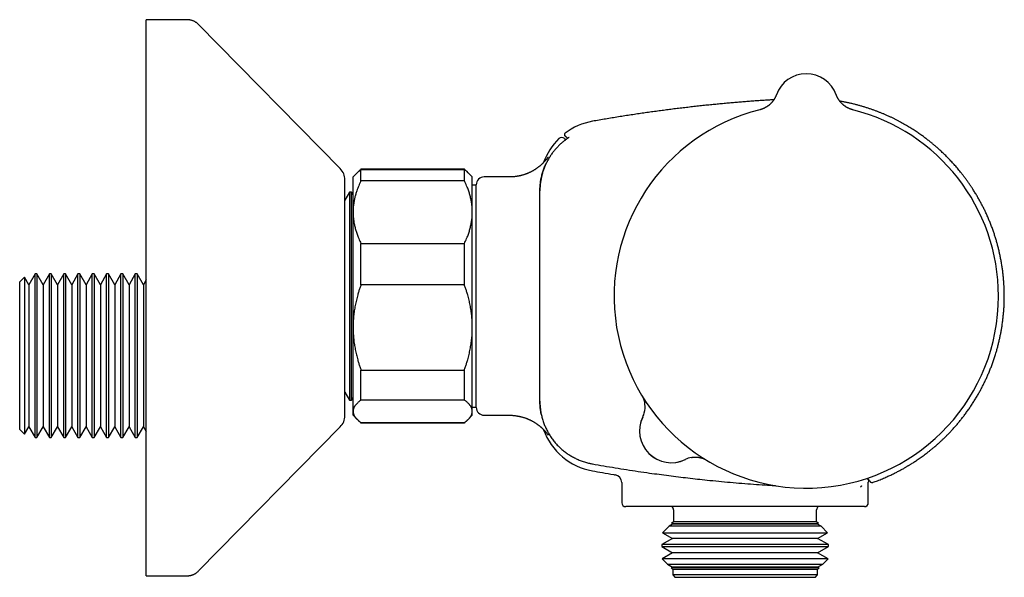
# Model space of a CAD drawing. Header units: millimetres. Extents: x 7 to 757, y 12 to 388.
# Tile 10 of 10: x 499 to 623, y 317 to 388. Entities that reach past the tile are written whole.
import ezdxf

# ---------------------------------------------------------------- set-up
doc = ezdxf.new("R2010")
doc.units = ezdxf.units.MM

msp = doc.modelspace()

# ---------------------------------------------------------------- linework, layer by layer
at = {"color": 7, "linetype": 'Continuous', "lineweight": 30}
for p, q in [((520.14, 387.5), (514.98, 387.5)), ((514.98, 347.43), (514.98, 387.5)), ((539.41, 368.75), (521.57, 386.9)), ((594.25, 378.05), (594.25, 378.05)), ((594.25, 378.05), (594.25, 378.05)), ((601.78, 378.05), (601.78, 378.05)), ((601.78, 378.05), (601.78, 378.05)), ((567.67, 373.2), (567.67, 373.2)), ((541.53, 368.22), (541.01, 367.7)), ((541.73, 368.42), (541.53, 368.22)), ((555.01, 368.68), (542.01, 368.68)), ((542.01, 367.22), (542.01, 368.63)), ((542.01, 368.63), (555.01, 368.63)), ((555.01, 367.22), (555.01, 368.63)), ((555.5, 368.22), (555.3, 368.42)), ((556.01, 367.7), (555.5, 368.22)), ((539.98, 350.35), (539.98, 367.35)), ((541.01, 363.27), (541.01, 367.7)), ((555.01, 367.22), (542.01, 367.22)), ((556.01, 363.27), (556.01, 367.7)), ((556.51, 366.67), (556.01, 366.67)), ((556.51, 338.7), (556.51, 366.7)), ((560.68, 367.7), (557.51, 367.7)), ((560.68, 367.7), (560.68, 367.7)), ((540.57, 365.8), (539.98, 364.78)), ((540.8, 365.8), (540.57, 365.8)), ((540.57, 365.8), (540.57, 339.6)), ((541.01, 365.44), (540.8, 365.8)), ((540.8, 339.6), (540.8, 365.8)), ((564.51, 365.93), (564.51, 365.95)), ((564.51, 339.48), (564.51, 365.93)), ((541.01, 348.77), (541.01, 363.27)), ((556.01, 348.77), (556.01, 363.27)), ((542.01, 354.14), (542.01, 359.32)), ((542.01, 359.32), (555.01, 359.32)), ((555.01, 354.14), (555.01, 359.32)), ((501.02, 355.5), (500.24, 354.14)), ((501.25, 355.5), (501.02, 355.5)), ((501.02, 334.9), (501.02, 355.5)), ((502.04, 354.14), (501.25, 355.5)), ((501.25, 355.5), (501.25, 334.9)), ((502.82, 355.5), (502.04, 354.14)), ((503.05, 355.5), (502.82, 355.5)), ((502.82, 334.9), (502.82, 355.5)), ((503.84, 354.14), (503.05, 355.5)), ((503.05, 355.5), (503.05, 334.9)), ((504.62, 355.5), (503.84, 354.14)), ((504.85, 355.5), (504.62, 355.5)), ((504.62, 334.9), (504.62, 355.5)), ((505.64, 354.14), (504.85, 355.5)), ((504.85, 355.5), (504.85, 334.9)), ((506.42, 355.5), (505.64, 354.14)), ((506.65, 355.5), (506.42, 355.5)), ((506.42, 334.9), (506.42, 355.5)), ((507.44, 354.14), (506.65, 355.5)), ((506.65, 355.5), (506.65, 334.9)), ((508.22, 355.5), (507.44, 354.14)), ((508.45, 355.5), (508.22, 355.5)), ((508.22, 334.9), (508.22, 355.5)), ((509.24, 354.14), (508.45, 355.5)), ((508.45, 355.5), (508.45, 334.9)), ((510.02, 355.5), (509.24, 354.14)), ((510.25, 355.5), (510.02, 355.5)), ((510.02, 334.9), (510.02, 355.5)), ((511.04, 354.14), (510.25, 355.5)), ((510.25, 355.5), (510.25, 334.9)), ((511.82, 355.5), (511.04, 354.14)), ((512.05, 355.5), (511.82, 355.5)), ((511.82, 334.9), (511.82, 355.5)), ((512.84, 354.14), (512.05, 355.5)), ((512.05, 355.5), (512.05, 334.9)), ((513.62, 355.5), (512.84, 354.14)), ((513.85, 355.5), (513.62, 355.5)), ((513.62, 334.9), (513.62, 355.5)), ((514.64, 354.14), (513.85, 355.5)), ((513.85, 355.5), (513.85, 334.9)), ((499.68, 355.1), (499.09, 354.5)), ((499.09, 335.9), (499.09, 354.5)), ((500.24, 354.14), (499.68, 355.1)), ((499.68, 355.1), (499.68, 335.31)), ((500.24, 354.14), (500.24, 336.26)), ((502.04, 354.14), (502.04, 336.26)), ((503.84, 354.14), (503.84, 336.26)), ((505.64, 354.14), (505.64, 336.26)), ((507.44, 354.14), (507.44, 336.26)), ((509.24, 354.14), (509.24, 336.26)), ((511.04, 354.14), (511.04, 336.26)), ((512.84, 354.14), (512.84, 336.26)), ((514.98, 354.74), (514.64, 354.14)), ((514.64, 354.14), (514.64, 336.26)), ((555.01, 354.14), (542.01, 354.14)), ((539.98, 337.65), (539.98, 350.35)), ((541.01, 338.2), (541.01, 348.77)), ((556.01, 338.2), (556.01, 348.77)), ((514.98, 317.5), (514.98, 347.43)), ((542.01, 343.4), (555.01, 343.4)), ((542.01, 339.62), (542.01, 343.4)), ((555.01, 339.62), (555.01, 343.4)), ((539.98, 340.63), (540.57, 339.6)), ((540.57, 339.6), (540.8, 339.6)), ((540.8, 339.6), (541.01, 339.96)), ((555.01, 339.62), (542.01, 339.62)), ((564.51, 339.46), (564.51, 339.48)), ((541.01, 337.7), (541.01, 338.2)), ((556.01, 338.74), (556.51, 338.74)), ((556.01, 337.7), (556.01, 338.2)), ((541.01, 337.7), (541.53, 337.19)), ((541.56, 337.15), (541.73, 336.99)), ((555.3, 336.99), (555.47, 337.17)), ((555.5, 337.19), (556.01, 337.7)), ((557.51, 337.7), (560.68, 337.7)), ((499.09, 335.9), (499.68, 335.31)), ((499.68, 335.31), (500.24, 336.26)), ((500.24, 336.26), (501.02, 334.9)), ((501.25, 334.9), (502.04, 336.26)), ((502.04, 336.26), (502.82, 334.9)), ((503.05, 334.9), (503.84, 336.26)), ((503.84, 336.26), (504.62, 334.9)), ((504.85, 334.9), (505.64, 336.26)), ((505.64, 336.26), (506.42, 334.9)), ((506.65, 334.9), (507.44, 336.26)), ((507.44, 336.26), (508.22, 334.9)), ((508.45, 334.9), (509.24, 336.26)), ((509.24, 336.26), (510.02, 334.9)), ((510.25, 334.9), (511.04, 336.26)), ((511.04, 336.26), (511.82, 334.9)), ((512.05, 334.9), (512.84, 336.26)), ((512.84, 336.26), (513.62, 334.9)), ((513.85, 334.9), (514.64, 336.26)), ((514.64, 336.26), (514.98, 335.67)), ((521.57, 318.1), (539.41, 336.25)), ((542.01, 336.78), (555.01, 336.78)), ((542.01, 336.72), (542.01, 336.78)), ((555.01, 336.72), (542.01, 336.72)), ((555.01, 336.72), (555.01, 336.78)), ((501.02, 334.9), (501.25, 334.9)), ((502.82, 334.9), (503.05, 334.9)), ((504.62, 334.9), (504.85, 334.9)), ((506.42, 334.9), (506.65, 334.9)), ((508.22, 334.9), (508.45, 334.9)), ((510.02, 334.9), (510.25, 334.9)), ((511.82, 334.9), (512.05, 334.9)), ((513.62, 334.9), (513.85, 334.9)), ((574.81, 329.22), (574.81, 326.7)), ((605.81, 326.7), (605.81, 329.28)), ((590.31, 326.2), (575.31, 326.2)), ((581.31, 325.8), (581.31, 324.3)), ((605.31, 326.2), (590.31, 326.2)), ((599.31, 324.3), (599.31, 325.8)), ((580.76, 323.75), (579.93, 322.92)), ((581.19, 324), (580.76, 323.75)), ((581.18, 323.75), (580.76, 323.75)), ((581.31, 324.3), (581.07, 324.06)), ((581.07, 324.06), (581.19, 324)), ((581.07, 324.06), (599.55, 324.06)), ((599.87, 323.75), (581.18, 323.75)), ((581.59, 324), (581.19, 324)), ((581.71, 324.3), (581.31, 324.3)), ((599.44, 324), (581.59, 324)), ((599.31, 324.3), (581.71, 324.3)), ((599.55, 324.06), (599.31, 324.3)), ((599.44, 324), (599.55, 324.06)), ((599.87, 323.75), (599.44, 324)), ((600.69, 322.92), (599.87, 323.75)), ((581.19, 322.2), (579.83, 321.42)), ((579.93, 322.92), (581.19, 322.2)), ((579.93, 322.92), (600.69, 322.92)), ((581.59, 322.2), (581.19, 322.2)), ((599.44, 322.2), (581.59, 322.2)), ((599.44, 322.2), (600.69, 322.92)), ((600.79, 321.42), (599.44, 322.2)), ((579.83, 321.42), (579.83, 321.18)), ((580.29, 321.42), (579.83, 321.42)), ((579.83, 321.18), (581.19, 320.4)), ((579.83, 321.18), (600.79, 321.18)), ((600.79, 321.42), (580.29, 321.42)), ((599.44, 320.4), (600.79, 321.18)), ((600.79, 321.18), (600.79, 321.42)), ((581.19, 320.4), (579.88, 319.64)), ((579.88, 319.64), (580.55, 318.97)), ((580.33, 319.64), (579.88, 319.64)), ((600.75, 319.64), (580.33, 319.64)), ((581.59, 320.4), (581.19, 320.4)), ((599.44, 320.4), (581.59, 320.4)), ((600.75, 319.64), (599.44, 320.4)), ((600.08, 318.97), (600.75, 319.64)), ((580.55, 318.97), (581.19, 318.6)), ((580.55, 318.97), (600.08, 318.97)), ((581.19, 318.6), (581.02, 318.5)), ((581.02, 318.5), (581.21, 318.3)), ((581.42, 318.5), (581.02, 318.5)), ((581.59, 318.6), (581.19, 318.6)), ((581.21, 318.3), (581.21, 317.6)), ((581.61, 318.3), (581.21, 318.3)), ((599.61, 318.5), (581.42, 318.5)), ((599.44, 318.6), (581.59, 318.6)), ((599.41, 318.3), (581.61, 318.3)), ((599.41, 318.3), (599.61, 318.5)), ((599.41, 317.6), (599.41, 318.3)), ((599.44, 318.6), (600.08, 318.97)), ((599.61, 318.5), (599.44, 318.6)), ((514.98, 317.5), (520.14, 317.5)), ((581.21, 317.6), (581.51, 317.3)), ((581.61, 317.6), (581.21, 317.6)), ((581.9, 317.3), (581.51, 317.3)), ((599.41, 317.6), (581.61, 317.6)), ((599.11, 317.3), (581.9, 317.3)), ((599.11, 317.3), (599.41, 317.6))]:
    msp.add_line(p, q, dxfattribs=at)
at = {"color": 7, "linetype": 'Continuous', "lineweight": 30, "flags": 128}
msp.add_lwpolyline([(601.83, 377.9), (601.81, 377.96), (601.78, 378.05)], dxfattribs=at)
at = {"color": 7, "linetype": 'Continuous', "lineweight": 30}
for centre, radius, start, end in [((598.01, 376.7), 4, 19.6961, 160.3039), ((598.01, 352.7), 24.17, 104.0365, 0), ((598.01, 352.7), 24.17, 0, 75.9635), ((572.51, 366.83), 8, 100.081, 127.2143), ((567.79, 373.04), 0.2, 127.1886, 225), ((572.51, 366.83), 8, 134.5685, 160.3482), ((567.25, 372.17), 0.5, 44.9998, 134.5679), ((537.98, 367.35), 2, 0, 44.5042), ((557.51, 366.7), 1, 90, 180), ((574.74, 338.78), 3, 340.1718, 21.1236), ((557.51, 338.7), 1, 180, 270), ((537.98, 337.65), 2, 315.4958, 0), ((581.04, 335.73), 4, 153.8652, 296.1348), ((581.04, 335.73), 4, 154.226, 295.774), ((574.74, 338.78), 3, 334.2259, 340.1783), ((572.51, 338.58), 8, 199.656, 259.919), ((584.09, 329.43), 3, 99.9113, 115.6428), ((573.81, 329.23), 1, 359.9927, 80.7066), ((606.81, 329.28), 1, 162.8573, 180.001), ((606.25, 329.42), 0.2, 220.2852, 289.3461), ((575.31, 326.7), 0.5, 180, 270), ((580.81, 325.8), 0.5, 0, 53.1301), ((599.81, 325.8), 0.5, 126.8699, 180), ((605.31, 326.7), 0.5, 270, 0)]:
    msp.add_arc(centre, radius, start, end, dxfattribs=at)
for points, knots in [([(521.57, 386.9), (521.53, 386.93), (521.47, 387), (521.37, 387.09), (521.26, 387.16), (521.15, 387.24), (521.03, 387.3), (520.92, 387.35), (520.8, 387.4), (520.67, 387.43), (520.54, 387.46), (520.41, 387.48), (520.28, 387.5), (520.19, 387.5), (520.14, 387.5)], [0, 0, 0, 0, 0.0868123, 0.1717577, 0.2551794, 0.3374399, 0.4189171, 0.4999997, 0.5810824, 0.6625596, 0.7448202, 0.828242, 0.9131875, 1, 1, 1, 1]), ([(521.57, 386.9), (521.53, 386.93), (521.47, 387), (521.37, 387.09), (521.26, 387.16), (521.15, 387.24), (521.03, 387.3), (520.92, 387.35), (520.8, 387.4), (520.67, 387.43), (520.54, 387.46), (520.41, 387.48), (520.28, 387.5), (520.19, 387.5), (520.14, 387.5)], [0, 0, 0, 0, 0.086812, 0.171758, 0.25518, 0.33744, 0.418917, 0.5, 0.581082, 0.66256, 0.74482, 0.828242, 0.913188, 1, 1, 1, 1]), ([(594.25, 378.05), (594.25, 378.05), (594.25, 378.05), (594.24, 378.05), (594.24, 378.04), (594.24, 378.04), (594.24, 378.03), (594.23, 378.01), (594.23, 378), (594.21, 377.97), (594.2, 377.93), (594.18, 377.87), (594.15, 377.81), (594.11, 377.74), (594.08, 377.67), (594.04, 377.6), (594, 377.54), (593.96, 377.47), (593.92, 377.4), (593.87, 377.33), (593.82, 377.26), (593.77, 377.2), (593.72, 377.13), (593.66, 377.07), (593.6, 377), (593.54, 376.94), (593.48, 376.88), (593.42, 376.83), (593.36, 376.77), (593.29, 376.71), (593.22, 376.66), (593.15, 376.61), (593.08, 376.56), (593.01, 376.52), (592.93, 376.47), (592.86, 376.43), (592.78, 376.39), (592.71, 376.35), (592.63, 376.32), (592.55, 376.28), (592.46, 376.25), (592.38, 376.22), (592.29, 376.19), (592.21, 376.17), (592.16, 376.16), (592.15, 376.15)], [0, 0, 0, 0, 0.0029269, 0.0061772, 0.0091065, 0.0119786, 0.015217, 0.0194896, 0.0257252, 0.0354458, 0.0502609, 0.0693489, 0.0956683, 0.1227884, 0.1464872, 0.1720869, 0.1986533, 0.2258859, 0.25357, 0.28157, 0.3097972, 0.3381928, 0.3667159, 0.3953381, 0.4240386, 0.452802, 0.4816169, 0.5104744, 0.5393676, 0.568291, 0.5972402, 0.6262118, 0.6552027, 0.6842106, 0.7132334, 0.7422694, 0.7713173, 0.8003758, 0.8294438, 0.8585204, 0.8876048, 0.9199928, 0.9523635, 0.9846272, 1, 1, 1, 1]), ([(603.87, 376.15), (603.87, 376.15), (603.84, 376.16), (603.79, 376.18), (603.7, 376.2), (603.62, 376.23), (603.54, 376.26), (603.46, 376.29), (603.38, 376.32), (603.3, 376.36), (603.22, 376.4), (603.15, 376.44), (603.07, 376.48), (603, 376.53), (602.93, 376.57), (602.86, 376.62), (602.79, 376.67), (602.72, 376.72), (602.66, 376.78), (602.6, 376.83), (602.54, 376.89), (602.48, 376.94), (602.42, 377), (602.37, 377.06), (602.31, 377.12), (602.26, 377.18), (602.22, 377.25), (602.17, 377.31), (602.13, 377.37), (602.08, 377.43), (602.04, 377.5), (602.01, 377.56), (601.97, 377.62), (601.94, 377.68), (601.91, 377.74), (601.88, 377.79), (601.86, 377.85), (601.84, 377.9), (601.82, 377.94), (601.81, 377.98), (601.8, 378), (601.79, 378.02), (601.79, 378.03), (601.78, 378.04), (601.78, 378.04), (601.78, 378.05), (601.78, 378.05), (601.78, 378.05), (601.78, 378.05)], [0, 0, 0, 0, 0.001039, 0.030655, 0.0602, 0.08967, 0.119064, 0.148379, 0.177611, 0.206756, 0.235813, 0.264775, 0.293638, 0.322397, 0.351047, 0.379581, 0.407991, 0.43627, 0.464408, 0.492396, 0.520221, 0.54787, 0.575328, 0.602577, 0.629598, 0.656366, 0.682854, 0.70903, 0.734854, 0.760281, 0.785254, 0.809704, 0.833548, 0.856679, 0.878963, 0.900226, 0.920232, 0.93863, 0.95477, 0.967361, 0.975768, 0.981328, 0.985244, 0.988257, 0.990874, 0.993501, 0.996433, 1, 1, 1, 1]), ([(593.93, 377.42), (593.75, 377.41), (593.35, 377.38), (592.72, 377.34), (592.06, 377.3), (591.39, 377.25), (590.71, 377.2), (590.03, 377.14), (589.35, 377.09), (588.67, 377.03), (588, 376.97), (587.32, 376.91), (586.64, 376.84), (585.93, 376.77), (585.2, 376.7), (584.45, 376.62), (583.69, 376.53), (582.93, 376.44), (582.15, 376.35), (581.38, 376.26), (580.62, 376.16), (579.87, 376.06), (579.11, 375.96), (578.34, 375.86), (577.56, 375.75), (576.78, 375.63), (575.99, 375.51), (575.19, 375.39), (574.39, 375.26), (573.58, 375.13), (572.77, 374.99), (571.96, 374.86), (571.4, 374.76), (571.12, 374.71), (571.11, 374.71)], [0, 0, 0, 0, 0.024008, 0.052478, 0.08132, 0.110533, 0.140117, 0.170072, 0.200398, 0.229331, 0.258595, 0.288189, 0.318114, 0.348371, 0.380824, 0.413651, 0.446852, 0.480429, 0.514382, 0.548713, 0.581429, 0.614482, 0.647873, 0.681604, 0.715677, 0.750091, 0.784849, 0.819953, 0.855404, 0.891203, 0.926704, 0.962545, 0.998727, 1, 1, 1, 1]), ([(606.31, 329.23), (606.35, 329.24), (606.47, 329.28), (606.69, 329.36), (606.98, 329.47), (607.28, 329.59), (607.58, 329.71), (607.87, 329.84), (608.14, 329.96), (608.39, 330.07), (608.63, 330.18), (608.86, 330.29), (609.08, 330.4), (609.29, 330.51), (609.49, 330.61), (609.69, 330.71), (609.89, 330.82), (610.08, 330.92), (610.26, 331.02), (610.43, 331.12), (610.58, 331.21), (610.71, 331.29), (610.84, 331.36), (610.96, 331.43), (611.08, 331.51), (611.21, 331.59), (611.36, 331.68), (611.54, 331.8), (611.75, 331.94), (611.98, 332.09), (612.21, 332.25), (612.46, 332.42), (612.71, 332.6), (612.96, 332.79), (613.22, 332.99), (613.49, 333.2), (613.76, 333.42), (614.03, 333.64), (614.28, 333.86), (614.54, 334.08), (614.79, 334.31), (615.05, 334.54), (615.31, 334.79), (615.57, 335.05), (615.86, 335.34), (616.17, 335.66), (616.49, 336.01), (616.81, 336.38), (617.13, 336.74), (617.43, 337.12), (617.73, 337.5), (618.03, 337.9), (618.33, 338.31), (618.64, 338.75), (618.93, 339.19), (619.21, 339.64), (619.48, 340.09), (619.73, 340.52), (619.96, 340.94), (620.18, 341.37), (620.4, 341.8), (620.61, 342.24), (620.81, 342.68), (621, 343.14), (621.2, 343.61), (621.38, 344.11), (621.56, 344.61), (621.73, 345.12), (621.88, 345.61), (622.02, 346.09), (622.14, 346.56), (622.26, 347.03), (622.36, 347.5), (622.46, 347.97), (622.55, 348.45), (622.63, 348.94), (622.7, 349.45), (622.76, 349.98), (622.82, 350.51), (622.86, 351.04), (622.89, 351.55), (622.9, 352.05), (622.91, 352.53), (622.91, 353.01), (622.9, 353.5), (622.88, 353.98), (622.85, 354.46), (622.81, 354.96), (622.76, 355.47), (622.69, 356), (622.62, 356.53), (622.53, 357.05), (622.43, 357.56), (622.33, 358.05), (622.22, 358.52), (622.11, 358.99), (621.98, 359.45), (621.84, 359.92), (621.7, 360.38), (621.54, 360.85), (621.37, 361.34), (621.18, 361.83), (620.98, 362.32), (620.77, 362.81), (620.56, 363.28), (620.34, 363.73), (620.12, 364.16), (619.89, 364.59), (619.66, 365.01), (619.42, 365.43), (619.16, 365.84), (618.92, 366.22), (618.7, 366.56), (618.48, 366.88), (618.27, 367.18), (618.06, 367.47), (617.84, 367.76), (617.63, 368.03), (617.42, 368.3), (617.21, 368.55), (617.01, 368.8), (616.8, 369.04), (616.6, 369.27), (616.4, 369.49), (616.21, 369.7), (616.02, 369.9), (615.83, 370.1), (615.64, 370.29), (615.43, 370.49), (615.22, 370.7), (615.02, 370.89), (614.82, 371.07), (614.63, 371.24), (614.48, 371.38), (614.35, 371.49), (614.25, 371.58), (614.15, 371.66), (614.05, 371.75), (613.94, 371.84), (613.82, 371.94), (613.7, 372.04), (613.56, 372.15), (613.4, 372.28), (613.22, 372.42), (613.03, 372.56), (612.83, 372.71), (612.63, 372.86), (612.41, 373.02), (612.18, 373.18), (611.94, 373.34), (611.69, 373.51), (611.43, 373.68), (611.16, 373.85), (610.88, 374.02), (610.59, 374.19), (610.3, 374.36), (610, 374.52), (609.71, 374.69), (609.4, 374.85), (609.08, 375.01), (608.75, 375.17), (608.41, 375.33), (608.08, 375.48), (607.74, 375.63), (607.4, 375.77), (607.06, 375.9), (606.7, 376.04), (606.34, 376.17), (605.97, 376.3), (605.58, 376.42), (605.19, 376.55), (604.8, 376.66), (604.39, 376.77), (603.97, 376.88), (603.55, 376.98), (603.14, 377.07), (602.72, 377.15), (602.41, 377.21), (602.24, 377.24), (602.22, 377.24)], [0, 0, 0, 0, 0.001606, 0.006194, 0.010666, 0.015788, 0.020749, 0.025548, 0.030186, 0.034335, 0.038346, 0.042217, 0.045951, 0.049545, 0.053, 0.056317, 0.059805, 0.063124, 0.066276, 0.069258, 0.072073, 0.07429, 0.076417, 0.07858, 0.080791, 0.083051, 0.08536, 0.089087, 0.092935, 0.096904, 0.101346, 0.10593, 0.110656, 0.115524, 0.120536, 0.125689, 0.130985, 0.136424, 0.14143, 0.146551, 0.151787, 0.157138, 0.162605, 0.168187, 0.173885, 0.18125, 0.188621, 0.195992, 0.203363, 0.210735, 0.218107, 0.22548, 0.233589, 0.241699, 0.249808, 0.257918, 0.266027, 0.273399, 0.28077, 0.288141, 0.295513, 0.302883, 0.310254, 0.317626, 0.325735, 0.333843, 0.341953, 0.350062, 0.358171, 0.365544, 0.372916, 0.380289, 0.387662, 0.395034, 0.402406, 0.409778, 0.417887, 0.425996, 0.434104, 0.442212, 0.45032, 0.457692, 0.465064, 0.472436, 0.479808, 0.48718, 0.494553, 0.501925, 0.510034, 0.518144, 0.526253, 0.534362, 0.542471, 0.549843, 0.557215, 0.564586, 0.571957, 0.579328, 0.5867, 0.594071, 0.60218, 0.610289, 0.618399, 0.626508, 0.634617, 0.641989, 0.649361, 0.656733, 0.664104, 0.671475, 0.678847, 0.686218, 0.692009, 0.697785, 0.703453, 0.708997, 0.714418, 0.719715, 0.724889, 0.729929, 0.734845, 0.739639, 0.744311, 0.748859, 0.753207, 0.757436, 0.761548, 0.765541, 0.77014, 0.774572, 0.778837, 0.782934, 0.786864, 0.790627, 0.79257, 0.794483, 0.796481, 0.798581, 0.800784, 0.803089, 0.805497, 0.808006, 0.811307, 0.814768, 0.818392, 0.822177, 0.826123, 0.830231, 0.8345, 0.838931, 0.843523, 0.848275, 0.8531, 0.858079, 0.863214, 0.868504, 0.873538, 0.878705, 0.884004, 0.889435, 0.894999, 0.900695, 0.906523, 0.911981, 0.917549, 0.923229, 0.929018, 0.934919, 0.940929, 0.947049, 0.953279, 0.959619, 0.966069, 0.972628, 0.979297, 0.985685, 0.992171, 0.998753, 1, 1, 1, 1]), ([(568, 372.56), (567.98, 372.58), (567.93, 372.62), (567.87, 372.68), (567.81, 372.74), (567.77, 372.79), (567.73, 372.82), (567.7, 372.85), (567.68, 372.87), (567.66, 372.89), (567.65, 372.9), (567.65, 372.9), (567.65, 372.9)], [0, 0, 0, 0, 0.09625, 0.220312, 0.344373, 0.468435, 0.561473, 0.65451, 0.747548, 0.840586, 0.933626, 1, 1, 1, 1]), ([(567.61, 372.28), (567.56, 372.23), (567.44, 372.14), (567.27, 372), (567.11, 371.85), (566.94, 371.7), (566.79, 371.54), (566.63, 371.38), (566.48, 371.21), (566.33, 371.04), (566.19, 370.86), (566.05, 370.68), (565.92, 370.49), (565.8, 370.3), (565.68, 370.11), (565.57, 369.92), (565.46, 369.73), (565.36, 369.53), (565.26, 369.33), (565.17, 369.13), (565.08, 368.92), (565, 368.7), (564.92, 368.49), (564.85, 368.27), (564.79, 368.05), (564.74, 367.84), (564.69, 367.63), (564.65, 367.42), (564.61, 367.19), (564.57, 366.95), (564.55, 366.7), (564.53, 366.45), (564.51, 366.2), (564.51, 366.03), (564.51, 365.95)], [0, 0, 0, 0, 0.030288, 0.060582, 0.09087, 0.121368, 0.151872, 0.182371, 0.213533, 0.244701, 0.275863, 0.307254, 0.338652, 0.370043, 0.400331, 0.430625, 0.460913, 0.491411, 0.521915, 0.552413, 0.583575, 0.614743, 0.645905, 0.677296, 0.708693, 0.740084, 0.767499, 0.794932, 0.828958, 0.862991, 0.897017, 0.931342, 0.965675, 1, 1, 1, 1]), ([(567.6, 372.53), (567.6, 372.53), (567.6, 372.53), (567.61, 372.52), (567.62, 372.51), (567.64, 372.49), (567.66, 372.47), (567.69, 372.44), (567.72, 372.41), (567.74, 372.39), (567.75, 372.38)], [0, 0, 0, 0, 0.002528, 0.156951, 0.311374, 0.465798, 0.620222, 0.774648, 0.929073, 1, 1, 1, 1]), ([(568.09, 372.62), (568.09, 372.62), (568.07, 372.61), (568.03, 372.58), (567.98, 372.55), (567.93, 372.51), (567.87, 372.47), (567.81, 372.42), (567.74, 372.38), (567.68, 372.33), (567.64, 372.29), (567.61, 372.28)], [0, 0, 0, 0, 0.048907, 0.167214, 0.285146, 0.403837, 0.522904, 0.64161, 0.760952, 0.880658, 1, 1, 1, 1]), ([(568.18, 372.68), (568.18, 372.68), (568.18, 372.68), (568.18, 372.68), (568.18, 372.68), (568.17, 372.68), (568.16, 372.67), (568.15, 372.67), (568.14, 372.66), (568.13, 372.65), (568.11, 372.64), (568.1, 372.63), (568.09, 372.62)], [0, 0, 0, 0, 0.003062, 0.073758, 0.159096, 0.258706, 0.361439, 0.479405, 0.604409, 0.73445, 0.86791, 1, 1, 1, 1]), ([(565.53, 370.19), (565.53, 370.19), (565.53, 370.19), (565.53, 370.19), (565.53, 370.18), (565.53, 370.18), (565.52, 370.17), (565.52, 370.16), (565.51, 370.15), (565.5, 370.14), (565.49, 370.13), (565.48, 370.12), (565.47, 370.1), (565.46, 370.09), (565.45, 370.07), (565.43, 370.05), (565.42, 370.03), (565.4, 370.01), (565.39, 369.99), (565.37, 369.97), (565.35, 369.95), (565.34, 369.92), (565.31, 369.9), (565.29, 369.87), (565.27, 369.84), (565.24, 369.81), (565.21, 369.78), (565.18, 369.74), (565.15, 369.71), (565.12, 369.67), (565.08, 369.63), (565.04, 369.59), (565, 369.55), (564.96, 369.5), (564.91, 369.45), (564.86, 369.4), (564.81, 369.35), (564.75, 369.29), (564.68, 369.23), (564.61, 369.17), (564.54, 369.11), (564.46, 369.05), (564.39, 368.99), (564.31, 368.92), (564.22, 368.86), (564.14, 368.8), (564.05, 368.74), (563.95, 368.67), (563.85, 368.61), (563.76, 368.55), (563.65, 368.49), (563.55, 368.43), (563.45, 368.38), (563.34, 368.32), (563.23, 368.27), (563.12, 368.22), (563.01, 368.17), (562.9, 368.13), (562.79, 368.09), (562.67, 368.04), (562.55, 368), (562.43, 367.96), (562.31, 367.93), (562.18, 367.89), (562.05, 367.86), (561.92, 367.83), (561.79, 367.81), (561.66, 367.78), (561.52, 367.76), (561.39, 367.74), (561.26, 367.73), (561.12, 367.72), (560.99, 367.71), (560.86, 367.71), (560.75, 367.7), (560.69, 367.7), (560.68, 367.7)], [0, 0, 0, 0, 0.022866, 0.047044, 0.064894, 0.08114, 0.096591, 0.111266, 0.125189, 0.138394, 0.150914, 0.16279, 0.174063, 0.184776, 0.194975, 0.204703, 0.214006, 0.222926, 0.231508, 0.239794, 0.247826, 0.255645, 0.263291, 0.271648, 0.279898, 0.288073, 0.296229, 0.304416, 0.312674, 0.32106, 0.329629, 0.338438, 0.347547, 0.357014, 0.366901, 0.377268, 0.388178, 0.399688, 0.411852, 0.424713, 0.438302, 0.451114, 0.464444, 0.478253, 0.492491, 0.507104, 0.522035, 0.53723, 0.552641, 0.568225, 0.583949, 0.599783, 0.615705, 0.631697, 0.647745, 0.663838, 0.679967, 0.696126, 0.712308, 0.728509, 0.744727, 0.76281, 0.779052, 0.797079, 0.815123, 0.833134, 0.851114, 0.869063, 0.886981, 0.904869, 0.922728, 0.94056, 0.958364, 0.976142, 0.993895, 1, 1, 1, 1]), ([(564.52, 366.2), (564.52, 366.21), (564.52, 366.31), (564.53, 366.5), (564.55, 366.76), (564.58, 367.03), (564.62, 367.29), (564.67, 367.56), (564.73, 367.83), (564.8, 368.09), (564.88, 368.35), (564.96, 368.61), (565.05, 368.86), (565.16, 369.11), (565.23, 369.29), (565.28, 369.38), (565.28, 369.39)], [0, 0, 0, 0, 0.0087908, 0.0893668, 0.1699652, 0.2505412, 0.3310504, 0.4138973, 0.4968169, 0.5797608, 0.6626804, 0.7455273, 0.8260365, 0.9066126, 0.987211, 1, 1, 1, 1]), ([(541.53, 368.22), (541.53, 368.22), (541.56, 368.25), (541.62, 368.31), (541.71, 368.39), (541.81, 368.47), (541.91, 368.55), (541.98, 368.6), (542.01, 368.63)], [0, 0, 0, 0, 0.0255903, 0.2201771, 0.4147499, 0.6098281, 0.8049198, 1, 1, 1, 1]), ([(542.01, 368.68), (541.96, 368.64), (541.86, 368.55), (541.73, 368.43), (541.66, 368.35), (541.63, 368.32)], [0, 0, 0, 0, 0.362717, 0.725478, 1, 1, 1, 1]), ([(555.4, 368.31), (555.37, 368.35), (555.29, 368.43), (555.16, 368.55), (555.06, 368.64), (555.01, 368.68)], [0, 0, 0, 0, 0.2827618, 0.6414024, 1, 1, 1, 1]), ([(555.01, 368.63), (555.05, 368.6), (555.13, 368.54), (555.23, 368.46), (555.33, 368.37), (555.42, 368.29), (555.47, 368.24), (555.5, 368.22)], [0, 0, 0, 0, 0.207954, 0.415907, 0.624108, 0.832309, 1, 1, 1, 1]), ([(542.01, 367.22), (541.96, 367.12), (541.86, 366.91), (541.72, 366.59), (541.6, 366.27), (541.49, 365.99), (541.41, 365.74), (541.34, 365.52), (541.28, 365.3), (541.23, 365.09), (541.18, 364.87), (541.13, 364.63), (541.09, 364.38), (541.06, 364.1), (541.03, 363.83), (541.01, 363.55), (541.01, 363.36), (541.01, 363.27)], [0, 0, 0, 0, 0.082024, 0.16407, 0.246113, 0.328132, 0.383157, 0.438186, 0.49321, 0.547623, 0.602041, 0.656454, 0.725142, 0.793863, 0.862595, 0.931314, 1, 1, 1, 1]), ([(556.01, 363.27), (556.01, 363.32), (556.01, 363.44), (556, 363.65), (555.99, 363.89), (555.96, 364.13), (555.93, 364.36), (555.9, 364.6), (555.85, 364.84), (555.8, 365.08), (555.74, 365.32), (555.67, 365.56), (555.6, 365.8), (555.51, 366.04), (555.42, 366.3), (555.3, 366.59), (555.16, 366.91), (555.06, 367.12), (555.01, 367.22)], [0, 0, 0, 0, 0.034083, 0.093384, 0.152699, 0.212015, 0.271317, 0.331075, 0.390848, 0.450621, 0.510381, 0.571402, 0.632436, 0.693471, 0.754495, 0.836325, 0.918167, 1, 1, 1, 1]), ([(564.51, 365.93), (564.51, 365.99), (564.51, 366.11), (564.52, 366.3), (564.53, 366.51), (564.55, 366.73), (564.58, 366.95), (564.61, 367.17), (564.65, 367.39), (564.68, 367.55), (564.7, 367.64), (564.7, 367.65)], [0, 0, 0, 0, 0.1040692, 0.2081918, 0.3352603, 0.4623531, 0.5894216, 0.7173726, 0.8453484, 0.9732994, 1, 1, 1, 1]), ([(541.01, 363.27), (541.01, 363.23), (541.01, 363.1), (541.02, 362.89), (541.04, 362.66), (541.06, 362.42), (541.09, 362.18), (541.13, 361.94), (541.17, 361.7), (541.23, 361.46), (541.29, 361.22), (541.35, 360.98), (541.43, 360.74), (541.51, 360.5), (541.61, 360.24), (541.72, 359.95), (541.86, 359.63), (541.96, 359.42), (542.01, 359.32)], [0, 0, 0, 0, 0.0340829, 0.0933838, 0.1526993, 0.2120152, 0.2713166, 0.3310753, 0.3908475, 0.4506207, 0.5103807, 0.5714024, 0.6324362, 0.6934712, 0.7544947, 0.8363249, 0.9181673, 1, 1, 1, 1]), ([(555.01, 359.32), (555.06, 359.42), (555.16, 359.63), (555.3, 359.95), (555.42, 360.24), (555.52, 360.51), (555.6, 360.75), (555.67, 360.99), (555.74, 361.24), (555.8, 361.49), (555.86, 361.74), (555.91, 361.99), (555.94, 362.25), (555.97, 362.5), (556, 362.76), (556.01, 363.01), (556.01, 363.19), (556.01, 363.27)], [0, 0, 0, 0, 0.081976, 0.163962, 0.245936, 0.307749, 0.369574, 0.431398, 0.49321, 0.556281, 0.619369, 0.682455, 0.745525, 0.809135, 0.872763, 0.936391, 1, 1, 1, 1]), ([(542.01, 354.14), (541.96, 354), (541.86, 353.72), (541.72, 353.29), (541.61, 352.89), (541.51, 352.52), (541.43, 352.2), (541.35, 351.86), (541.28, 351.53), (541.22, 351.19), (541.16, 350.85), (541.12, 350.51), (541.08, 350.16), (541.05, 349.81), (541.03, 349.47), (541.01, 349.12), (541.01, 348.88), (541.01, 348.77)], [0, 0, 0, 0, 0.081976, 0.163962, 0.245936, 0.307749, 0.369574, 0.431398, 0.49321, 0.556281, 0.619369, 0.682455, 0.745525, 0.809135, 0.872763, 0.936391, 1, 1, 1, 1]), ([(556.01, 348.77), (556.01, 348.83), (556.01, 349), (556, 349.28), (555.99, 349.61), (555.96, 349.93), (555.93, 350.25), (555.9, 350.58), (555.85, 350.9), (555.8, 351.23), (555.74, 351.55), (555.67, 351.88), (555.6, 352.21), (555.51, 352.53), (555.42, 352.89), (555.3, 353.29), (555.16, 353.72), (555.06, 354), (555.01, 354.14)], [0, 0, 0, 0, 0.034083, 0.093384, 0.152699, 0.212015, 0.271317, 0.331075, 0.390848, 0.450621, 0.510381, 0.571402, 0.632436, 0.693471, 0.754495, 0.836325, 0.918167, 1, 1, 1, 1]), ([(541.01, 348.77), (541.01, 348.71), (541.01, 348.53), (541.02, 348.26), (541.04, 347.93), (541.06, 347.61), (541.09, 347.28), (541.13, 346.96), (541.17, 346.63), (541.23, 346.31), (541.29, 345.98), (541.35, 345.66), (541.43, 345.33), (541.51, 345), (541.61, 344.64), (541.72, 344.25), (541.86, 343.82), (541.96, 343.54), (542.01, 343.4)], [0, 0, 0, 0, 0.034083, 0.093384, 0.152699, 0.212015, 0.271317, 0.331075, 0.390848, 0.450621, 0.510381, 0.571402, 0.632436, 0.693471, 0.754495, 0.836325, 0.918167, 1, 1, 1, 1]), ([(555.01, 343.4), (555.06, 343.54), (555.16, 343.82), (555.3, 344.25), (555.42, 344.65), (555.52, 345.01), (555.6, 345.34), (555.67, 345.67), (555.74, 346.01), (555.8, 346.35), (555.86, 346.69), (555.91, 347.03), (555.94, 347.38), (555.97, 347.72), (556, 348.07), (556.01, 348.42), (556.01, 348.65), (556.01, 348.77)], [0, 0, 0, 0, 0.081976, 0.163962, 0.245936, 0.307749, 0.369574, 0.431398, 0.49321, 0.556281, 0.619369, 0.682455, 0.745525, 0.809135, 0.872763, 0.936391, 1, 1, 1, 1]), ([(542.01, 339.62), (541.96, 339.58), (541.86, 339.51), (541.72, 339.4), (541.61, 339.29), (541.51, 339.19), (541.43, 339.11), (541.35, 339.02), (541.28, 338.93), (541.22, 338.84), (541.16, 338.75), (541.12, 338.66), (541.08, 338.57), (541.05, 338.48), (541.03, 338.38), (541.01, 338.29), (541.01, 338.23), (541.01, 338.2)], [0, 0, 0, 0, 0.081976, 0.163962, 0.245936, 0.307749, 0.369574, 0.431398, 0.49321, 0.556281, 0.619369, 0.682455, 0.745525, 0.809135, 0.872763, 0.936391, 1, 1, 1, 1]), ([(556.01, 338.2), (556.01, 338.23), (556.01, 338.3), (555.99, 338.39), (555.97, 338.48), (555.94, 338.58), (555.9, 338.67), (555.86, 338.75), (555.81, 338.83), (555.76, 338.91), (555.7, 338.99), (555.64, 339.06), (555.56, 339.15), (555.47, 339.24), (555.37, 339.33), (555.26, 339.43), (555.14, 339.53), (555.05, 339.59), (555.01, 339.62)], [0, 0, 0, 0, 0.065449, 0.130926, 0.196415, 0.261894, 0.327345, 0.382403, 0.437466, 0.492525, 0.54654, 0.60056, 0.654576, 0.723644, 0.792733, 0.861832, 0.930927, 1, 1, 1, 1]), ([(564.7, 337.75), (564.69, 337.8), (564.66, 337.92), (564.63, 338.12), (564.59, 338.34), (564.56, 338.57), (564.54, 338.79), (564.52, 339.02), (564.51, 339.25), (564.51, 339.4), (564.51, 339.48)], [0, 0, 0, 0, 0.089434, 0.216724, 0.346782, 0.476867, 0.606926, 0.737942, 0.868984, 1, 1, 1, 1]), ([(564.51, 339.46), (564.51, 339.37), (564.51, 339.19), (564.53, 338.93), (564.55, 338.66), (564.58, 338.4), (564.62, 338.13), (564.67, 337.86), (564.73, 337.6), (564.8, 337.33), (564.88, 337.07), (564.96, 336.81), (565.05, 336.56), (565.15, 336.31), (565.26, 336.07), (565.38, 335.83), (565.51, 335.59), (565.64, 335.36), (565.78, 335.13), (565.94, 334.9), (566.1, 334.68), (566.26, 334.46), (566.43, 334.25), (566.61, 334.05), (566.79, 333.86), (566.98, 333.67), (567.18, 333.49), (567.38, 333.31), (567.6, 333.14), (567.82, 332.98), (568.04, 332.82), (568.27, 332.67), (568.5, 332.54), (568.73, 332.41), (568.97, 332.28), (569.21, 332.17), (569.45, 332.06), (569.71, 331.96), (569.97, 331.87), (570.23, 331.79), (570.49, 331.72), (570.73, 331.66), (570.93, 331.61), (571.05, 331.59), (571.11, 331.58)], [0, 0, 0, 0, 0.023831, 0.047682, 0.071539, 0.09539, 0.119221, 0.143744, 0.168289, 0.19284, 0.217385, 0.241908, 0.265739, 0.28959, 0.313447, 0.337298, 0.361129, 0.385652, 0.410196, 0.434748, 0.459292, 0.483815, 0.507646, 0.531498, 0.555356, 0.579207, 0.603038, 0.627562, 0.652107, 0.676659, 0.701204, 0.725727, 0.749559, 0.77341, 0.797268, 0.821119, 0.844951, 0.869474, 0.894019, 0.918572, 0.943117, 0.96764, 0.98382, 1, 1, 1, 1]), ([(541.01, 338.2), (541.01, 338.18), (541.01, 338.14), (541.02, 338.07), (541.04, 337.98), (541.06, 337.9), (541.09, 337.81), (541.13, 337.72), (541.17, 337.64), (541.22, 337.55), (541.28, 337.47), (541.35, 337.38), (541.43, 337.29), (541.51, 337.21), (541.61, 337.11), (541.72, 337.01), (541.86, 336.89), (541.96, 336.82), (542.01, 336.78)], [0, 0, 0, 0, 0.031424, 0.090882, 0.150354, 0.209826, 0.269284, 0.329203, 0.389136, 0.44907, 0.50899, 0.570184, 0.63139, 0.692597, 0.753793, 0.835857, 0.917933, 1, 1, 1, 1]), ([(555.01, 336.78), (555.06, 336.82), (555.16, 336.89), (555.29, 337), (555.42, 337.11), (555.52, 337.21), (555.6, 337.3), (555.67, 337.37), (555.73, 337.45), (555.78, 337.52), (555.83, 337.6), (555.88, 337.68), (555.92, 337.77), (555.96, 337.87), (555.98, 337.96), (556, 338.06), (556.01, 338.14), (556.01, 338.18), (556.01, 338.2)], [0, 0, 0, 0, 0.079536, 0.159092, 0.238644, 0.318175, 0.371508, 0.424845, 0.478178, 0.530957, 0.58374, 0.636519, 0.702911, 0.769333, 0.835765, 0.902185, 0.968576, 1, 1, 1, 1]), ([(542.01, 336.72), (541.96, 336.77), (541.86, 336.86), (541.77, 336.94), (541.73, 336.99)], [0, 0, 0, 0, 0.505751, 1, 1, 1, 1]), ([(555.3, 336.99), (555.25, 336.94), (555.16, 336.86), (555.06, 336.77), (555.01, 336.72)], [0, 0, 0, 0, 0.495137, 1, 1, 1, 1]), ([(560.68, 337.7), (560.69, 337.7), (560.74, 337.7), (560.84, 337.7), (560.96, 337.7), (561.09, 337.69), (561.21, 337.68), (561.34, 337.67), (561.46, 337.65), (561.59, 337.63), (561.71, 337.61), (561.83, 337.59), (561.95, 337.57), (562.07, 337.54), (562.19, 337.51), (562.31, 337.48), (562.43, 337.44), (562.55, 337.41), (562.66, 337.37), (562.78, 337.32), (562.89, 337.28), (563, 337.23), (563.11, 337.19), (563.22, 337.14), (563.33, 337.09), (563.44, 337.03), (563.54, 336.98), (563.65, 336.92), (563.75, 336.86), (563.85, 336.8), (563.94, 336.74), (564.04, 336.68), (564.13, 336.61), (564.21, 336.55), (564.3, 336.49), (564.38, 336.43), (564.46, 336.36), (564.53, 336.3), (564.6, 336.24), (564.67, 336.19), (564.73, 336.13), (564.78, 336.08), (564.84, 336.03), (564.89, 335.98), (564.93, 335.93), (564.97, 335.89), (565.01, 335.85), (565.05, 335.81), (565.09, 335.77), (565.12, 335.74), (565.15, 335.7), (565.18, 335.67), (565.21, 335.64), (565.23, 335.61), (565.25, 335.58), (565.28, 335.55), (565.3, 335.53), (565.32, 335.5), (565.34, 335.48), (565.36, 335.46), (565.37, 335.44), (565.39, 335.41), (565.4, 335.39), (565.42, 335.38), (565.43, 335.36), (565.45, 335.34), (565.46, 335.32), (565.47, 335.31), (565.48, 335.29), (565.49, 335.28), (565.5, 335.27), (565.51, 335.25), (565.52, 335.24), (565.52, 335.24), (565.53, 335.23), (565.53, 335.22), (565.53, 335.22), (565.53, 335.22), (565.53, 335.22), (565.53, 335.22), (565.53, 335.22)], [0, 0, 0, 0, 0.004566, 0.021438, 0.0382889, 0.0551182, 0.0719252, 0.0887093, 0.1054696, 0.1222052, 0.1389154, 0.1555989, 0.1722546, 0.1888813, 0.2054773, 0.222041, 0.2385705, 0.2550635, 0.2715173, 0.287929, 0.3042948, 0.3206105, 0.3368709, 0.3530698, 0.3691996, 0.385251, 0.4012124, 0.4170698, 0.4328057, 0.4483985, 0.4638218, 0.4790436, 0.4940261, 0.5087256, 0.5230937, 0.5370793, 0.5506325, 0.5637083, 0.5762714, 0.5882992, 0.5997838, 0.6107313, 0.6211605, 0.6311002, 0.6405864, 0.6496596, 0.6583632, 0.6667421, 0.674841, 0.6827048, 0.6903776, 0.6979025, 0.7053224, 0.712679, 0.7200139, 0.7273668, 0.7347665, 0.7422539, 0.7498698, 0.7576553, 0.7656518, 0.7739283, 0.7829866, 0.7920913, 0.8016546, 0.8117148, 0.8223251, 0.8335392, 0.845411, 0.8579944, 0.8713419, 0.8855032, 0.9005243, 0.9164452, 0.9332977, 0.9511036, 0.9638768, 0.9785909, 0.9927439, 1, 1, 1, 1]), ([(583.57, 332.38), (583.59, 332.39), (583.63, 332.4), (583.7, 332.41), (583.79, 332.41), (583.87, 332.42), (583.95, 332.43), (584.04, 332.43), (584.12, 332.43), (584.2, 332.43), (584.29, 332.42), (584.37, 332.42), (584.45, 332.41), (584.53, 332.4), (584.6, 332.38), (584.68, 332.37), (584.75, 332.35), (584.83, 332.34), (584.89, 332.32), (584.96, 332.3), (585.02, 332.28), (585.07, 332.26), (585.12, 332.24), (585.15, 332.23), (585.17, 332.23)], [0, 0, 0, 0, 0.030198, 0.082417, 0.134431, 0.186225, 0.237784, 0.289088, 0.340114, 0.390833, 0.441212, 0.491206, 0.540756, 0.589784, 0.638183, 0.685804, 0.732434, 0.777782, 0.821461, 0.86301, 0.901964, 0.93797, 0.970887, 1, 1, 1, 1]), ([(571.11, 331.58), (571.59, 331.5), (572.54, 331.33), (573.98, 331.09), (575.42, 330.86), (576.86, 330.64), (578.22, 330.44), (579.51, 330.27), (580.71, 330.11), (581.92, 329.96), (583.12, 329.81), (584.33, 329.68), (585.62, 329.54), (586.99, 329.4), (588.45, 329.27), (589.91, 329.14), (591.37, 329.03), (592.74, 328.93), (593.68, 328.87), (594.14, 328.84), (594.18, 328.84)], [0, 0, 0, 0, 0.06266, 0.125323, 0.187986, 0.250648, 0.313308, 0.365569, 0.417831, 0.470092, 0.522266, 0.574442, 0.626617, 0.689608, 0.752601, 0.815596, 0.878589, 0.941581, 0.993919, 1, 1, 1, 1]), ([(571.11, 330.7), (571.53, 330.63), (572.42, 330.47), (573.38, 330.31), (573.92, 330.22), (573.97, 330.21)], [0, 0, 0, 0, 0.4377022, 0.938916, 1, 1, 1, 1]), ([(605.69, 329.79), (605.71, 329.77), (605.74, 329.73), (605.78, 329.68), (605.82, 329.63), (605.85, 329.58), (605.88, 329.54), (605.91, 329.51), (605.94, 329.47), (605.97, 329.44), (605.99, 329.41), (606.01, 329.39), (606.03, 329.37), (606.04, 329.35), (606.06, 329.33), (606.07, 329.32), (606.08, 329.31), (606.08, 329.3), (606.09, 329.29), (606.09, 329.29), (606.09, 329.29), (606.09, 329.29), (606.09, 329.29)], [0, 0, 0, 0, 0.066163, 0.135924, 0.198854, 0.258241, 0.314737, 0.374589, 0.431673, 0.48636, 0.539011, 0.589899, 0.639243, 0.687214, 0.733955, 0.779583, 0.824198, 0.867885, 0.910716, 0.952753, 0.988631, 1, 1, 1, 1]), ([(605.71, 329.58), (605.73, 329.61), (605.76, 329.64), (605.79, 329.66), (605.79, 329.66)], [0, 0, 0, 0, 0.873216, 1, 1, 1, 1]), ([(604.97, 328.82), (604.97, 328.82), (604.96, 328.82), (604.95, 328.8), (604.93, 328.78), (604.91, 328.76), (604.88, 328.73), (604.85, 328.7), (604.83, 328.67), (604.81, 328.66)], [0, 0, 0, 0, 0.009372, 0.229504, 0.379248, 0.529221, 0.678588, 0.839408, 1, 1, 1, 1]), ([(520.14, 317.5), (520.19, 317.5), (520.28, 317.5), (520.41, 317.52), (520.54, 317.54), (520.67, 317.56), (520.8, 317.6), (520.92, 317.65), (521.03, 317.7), (521.15, 317.76), (521.26, 317.84), (521.37, 317.91), (521.47, 318), (521.53, 318.07), (521.57, 318.1)], [0, 0, 0, 0, 0.086812, 0.171758, 0.25518, 0.33744, 0.418918, 0.5, 0.581083, 0.66256, 0.744821, 0.828242, 0.913188, 1, 1, 1, 1]), ([(520.14, 317.5), (520.19, 317.5), (520.28, 317.5), (520.41, 317.52), (520.54, 317.54), (520.67, 317.56), (520.8, 317.6), (520.92, 317.65), (521.03, 317.7), (521.15, 317.76), (521.26, 317.84), (521.37, 317.91), (521.47, 318), (521.53, 318.07), (521.57, 318.1)], [0, 0, 0, 0, 0.0868125, 0.171758, 0.2551798, 0.3374403, 0.4189175, 0.5000002, 0.5810828, 0.66256, 0.7448205, 0.8282422, 0.9131876, 1, 1, 1, 1])]:
    msp.add_open_spline(points, degree=3, knots=knots, dxfattribs=at)

doc.saveas('drawing.dxf')
